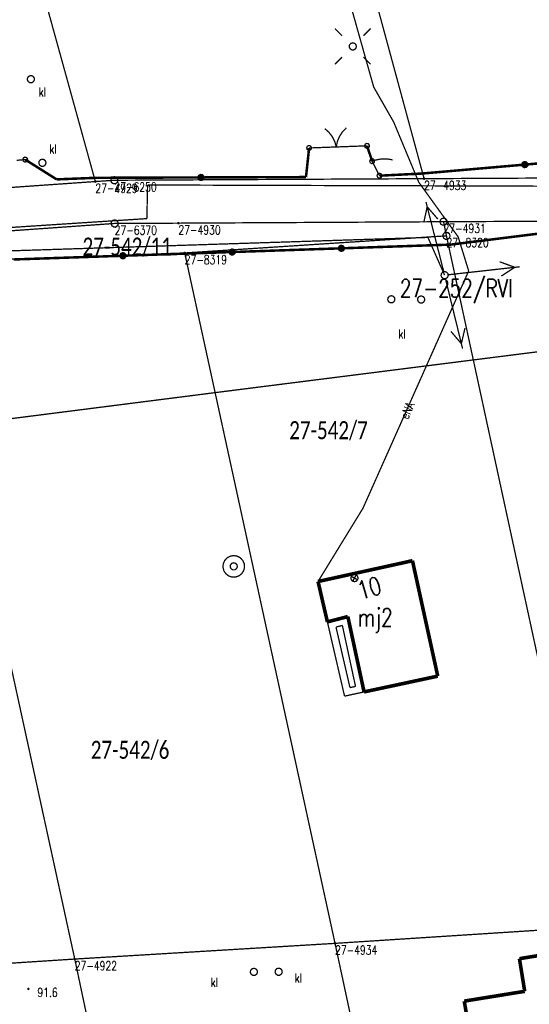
# Model space of a CAD drawing. Header units: metres. Extents: x 7542868 to 7543897, y 5828496 to 5830561.
# Tile 112 of 122: x 7543304 to 7543339, y 5830287 to 5830355. Entities that reach past the tile are written whole.
import ezdxf
from ezdxf.enums import TextEntityAlignment as Align

# ---------------------------------------------------------------- set-up
doc = ezdxf.new("R2010")
doc.units = ezdxf.units.M
doc.header["$MEASUREMENT"] = 0
for name, color, linetype in [('ADRESY_EADTD_T_0', 7, 'Continuous'), ('ADRESY_EAPADR_T_0', 7, 'Continuous'), ('BDOT500_KTOK_L_1', 7, 'Continuous'), ('BDOT500_KTOK_L_3', 7, 'Continuous'), ('BDOT500_KTOK_L_4', 7, 'Continuous'), ('BDOT500_RTPW_T_0', 7, 'Continuous'), ('BUDYNKI_EGBB_E_T_0', 7, 'Continuous'), ('BUDYNKI_EGBB_L_0', 7, 'Continuous'), ('BUDYNKI_EGBE_L_0', 7, 'Continuous'), ('GESUT_SUPE_E_T_3', 7, 'Continuous'), ('GESUT_SUPE_L_3', 7, 'Continuous'), ('GESUT_SUPP_L_6', 7, 'Continuous'), ('GESUT_SUSM_T_0', 7, 'Continuous'), ('GESUT_SUSM_T_3', 7, 'Continuous'), ('GESUT_SUUK_E_T_3', 7, 'Continuous'), ('GESUT_SUUK_T_2', 7, 'Continuous'), ('GESUT_SUUK_T_4', 7, 'Continuous'), ('GESUT_SUUW_T_1', 7, 'Continuous'), ('GLOWNA_BAZA_DZIALKI', 7, 'Continuous'), ('GLOWNA_BAZA_NUMERY_PUNKTOW', 7, 'Continuous'), ('GLOWNA_BAZA_PUNKTY', 7, 'Continuous'), ('SZUMIN_511-1_DROGA_POM_UZUPEL__', 7, 'Continuous')]:
    doc.layers.add(name, color=color, linetype=linetype)
doc.layers.add('Numery_dzialek', color=7, linetype='Continuous', lineweight=13)
doc.styles.add('Legend', font='calibri.ttf')
doc.styles.add('STYL_ARIAL', font='simplex', dxfattribs={"width": 0.75, "oblique": 0.1})

msp = doc.modelspace()

# ---------------------------------------------------------------- linework, layer by layer
at = {"layer": 'ADRESY_EAPADR_T_0', "color": 7, "const_width": 0.09}
for points in [[(7543326.9815, 5830316.8811), (7543327.1224, 5830316.8795), (7543327.24, 5830316.802), (7543327.2971, 5830316.6732), (7543327.2755, 5830316.534), (7543327.182, 5830316.4286), (7543327.0464, 5830316.3904), (7543326.9117, 5830316.4316), (7543326.8207, 5830316.5391), (7543326.8022, 5830316.6788), (7543326.8622, 5830316.8063), (7543326.9815, 5830316.8811)], [(7543327.2673, 5830316.5182), (7543326.8312, 5830316.7627)], [(7543326.927, 5830316.4224), (7543327.1715, 5830316.8584)]]:
    msp.add_lwpolyline(points, dxfattribs=at)
at = {"layer": 'BDOT500_KTOK_L_1', "color": 7, "const_width": 0.09}
for points in [[(7543324.9883, 5830347.8539), (7543325.2764, 5830347.6001), (7543325.5107, 5830347.2958), (7543325.6826, 5830346.9524), (7543325.7856, 5830346.5824)], [(7543325.7856, 5830346.5824), (7543325.8611, 5830346.959), (7543326.0072, 5830347.3141), (7543326.2185, 5830347.6348), (7543326.4872, 5830347.9091)], [(7543323.7662, 5830346.4091), (7543323.7308, 5830346.5198), (7543323.775, 5830346.6274), (7543323.8779, 5830346.6815), (7543323.9915, 5830346.6567), (7543324.0627, 5830346.5647), (7543324.058, 5830346.4485), (7543323.9797, 5830346.3625), (7543323.8645, 5830346.3469), (7543323.7662, 5830346.4091)], [(7543323.9007, 5830346.513), (7543325.2859, 5830346.564)], [(7543325.0361, 5830346.5548), (7543326.5351, 5830346.61)], [(7543326.5351, 5830346.61), (7543327.9203, 5830346.661)], [(7543327.7858, 5830346.5571), (7543327.7504, 5830346.6679), (7543327.7946, 5830346.7754), (7543327.8975, 5830346.8295), (7543328.0111, 5830346.8047), (7543328.0822, 5830346.7127), (7543328.0776, 5830346.5965), (7543327.9993, 5830346.5105), (7543327.8841, 5830346.4949), (7543327.7858, 5830346.5571)], [(7543303.6116, 5830345.6553), (7543304.2033, 5830345.7057)], [(7543304.0688, 5830345.6017), (7543304.0334, 5830345.7125), (7543304.0776, 5830345.8201), (7543304.1805, 5830345.8742), (7543304.2941, 5830345.8494), (7543304.3652, 5830345.7574), (7543304.3606, 5830345.6412), (7543304.2823, 5830345.5552), (7543304.1671, 5830345.5396), (7543304.0688, 5830345.6017)]]:
    msp.add_lwpolyline(points, dxfattribs=at)
at = {"layer": 'BDOT500_KTOK_L_3', "color": 7, "const_width": 0.09}
for points in [[(7543328.1433, 5830345.4894), (7543328.1079, 5830345.6002), (7543328.152, 5830345.7078), (7543328.255, 5830345.7618), (7543328.3686, 5830345.7371), (7543328.4397, 5830345.6451), (7543328.4351, 5830345.5289), (7543328.3568, 5830345.4428), (7543328.2416, 5830345.4273), (7543328.1433, 5830345.4894)], [(7543328.3739, 5830345.6249), (7543328.4699, 5830345.6565)], [(7543328.4699, 5830345.6565), (7543328.5571, 5830345.6836)], [(7543328.5571, 5830345.6836), (7543328.6599, 5830345.7017)], [(7543328.6599, 5830345.7017), (7543328.7504, 5830345.7221)], [(7543328.7504, 5830345.7221), (7543328.8443, 5830345.7357)], [(7543328.8443, 5830345.7357), (7543328.9416, 5830345.7427)], [(7543328.9416, 5830345.7427), (7543329.0355, 5830345.7563)], [(7543329.0355, 5830345.7563), (7543329.1272, 5830345.752)], [(7543329.1272, 5830345.752), (7543329.2279, 5830345.7523)], [(7543329.2279, 5830345.7523), (7543329.3107, 5830345.7435)], [(7543329.3107, 5830345.7435), (7543329.4024, 5830345.7392)], [(7543329.4024, 5830345.7392), (7543329.4886, 5830345.7237)], [(7543329.4886, 5830345.7237), (7543329.5748, 5830345.7082)], [(7543329.5748, 5830345.7082), (7543329.6643, 5830345.686)], [(7543329.6643, 5830345.686), (7543329.6923, 5830345.6749)], [(7543328.2778, 5830345.5934), (7543328.3739, 5830345.6249)], [(7543328.2778, 5830345.5934), (7543328.5313, 5830345.0901)], [(7543328.5313, 5830345.0901), (7543328.7849, 5830344.5867)], [(7543328.6504, 5830344.4828), (7543328.615, 5830344.5936), (7543328.6591, 5830344.7012), (7543328.7621, 5830344.7552), (7543328.8757, 5830344.7304), (7543328.9468, 5830344.6384), (7543328.9422, 5830344.5222), (7543328.8639, 5830344.4362), (7543328.7487, 5830344.4206), (7543328.6504, 5830344.4828)]]:
    msp.add_lwpolyline(points, dxfattribs=at)
at = {"layer": 'BDOT500_KTOK_L_4', "color": 7, "const_width": 0.175}
for points in [[(7543323.9007, 5830346.513), (7543323.6848, 5830344.4912)], [(7543328.2778, 5830345.5934), (7543327.9203, 5830346.661)], [(7543304.2033, 5830345.7057), (7543306.3832, 5830344.3307)], [(7543345.9878, 5830345.9768), (7543338.8661, 5830345.3571)], [(7543338.8661, 5830345.3571), (7543331.7443, 5830344.7374)], [(7543338.7316, 5830345.2531), (7543338.6962, 5830345.3639), (7543338.7403, 5830345.4715), (7543338.8433, 5830345.5255), (7543338.9569, 5830345.5008), (7543339.028, 5830345.4088), (7543339.0233, 5830345.2926), (7543338.9451, 5830345.2066), (7543338.8298, 5830345.191), (7543338.7316, 5830345.2531)], [(7543306.3832, 5830344.3307), (7543309.1129, 5830344.4397)], [(7543316.3988, 5830344.4655), (7543309.1129, 5830344.4397)], [(7543316.2643, 5830344.3615), (7543316.2289, 5830344.4723), (7543316.2731, 5830344.5799), (7543316.376, 5830344.6339), (7543316.4896, 5830344.6091), (7543316.5608, 5830344.5171), (7543316.5561, 5830344.4009), (7543316.4778, 5830344.3149), (7543316.3626, 5830344.2994), (7543316.2643, 5830344.3615)], [(7543323.6848, 5830344.4912), (7543316.3988, 5830344.4655)], [(7543331.7443, 5830344.7374), (7543328.7849, 5830344.5867)], [(7543333.719, 5830339.8004), (7543341.2586, 5830340.743)], [(7543318.4257, 5830339.1808), (7543318.3904, 5830339.2915), (7543318.4345, 5830339.3991), (7543318.5374, 5830339.4532), (7543318.6511, 5830339.4284), (7543318.7222, 5830339.3364), (7543318.7175, 5830339.2202), (7543318.6392, 5830339.1342), (7543318.524, 5830339.1186), (7543318.4257, 5830339.1808)], [(7543318.5602, 5830339.2847), (7543326.1396, 5830339.5426)], [(7543326.0051, 5830339.4386), (7543325.9697, 5830339.5494), (7543326.0139, 5830339.657), (7543326.1168, 5830339.711), (7543326.2304, 5830339.6863), (7543326.3015, 5830339.5942), (7543326.2969, 5830339.478), (7543326.2186, 5830339.392), (7543326.1034, 5830339.3765), (7543326.0051, 5830339.4386)], [(7543326.1396, 5830339.5426), (7543333.719, 5830339.8004)], [(7543303.4015, 5830338.7691), (7543310.9809, 5830339.0269)], [(7543310.8463, 5830338.9229), (7543310.811, 5830339.0337), (7543310.8551, 5830339.1413), (7543310.9581, 5830339.1954), (7543311.0717, 5830339.1706), (7543311.1428, 5830339.0786), (7543311.1381, 5830338.9624), (7543311.0599, 5830338.8764), (7543310.9446, 5830338.8608), (7543310.8463, 5830338.9229)], [(7543310.9809, 5830339.0269), (7543318.5602, 5830339.2847)]]:
    msp.add_lwpolyline(points, dxfattribs=at)
at = {"layer": 'BDOT500_RTPW_T_0', "color": 7, "const_width": 0.075}
msp.add_lwpolyline([(7543304.4695, 5830288.1085), (7543304.4563, 5830288.0767), (7543304.4245, 5830288.0635), (7543304.3926, 5830288.0767), (7543304.3795, 5830288.1085), (7543304.3926, 5830288.1403), (7543304.4245, 5830288.1535), (7543304.4563, 5830288.1403), (7543304.4695, 5830288.1085)], dxfattribs=at)
at = {"layer": 'BUDYNKI_EGBB_L_0', "color": 34, "const_width": 0.25}
for points in [[(7543324.5205, 5830316.4028), (7543330.4324, 5830317.7041)], [(7543330.4324, 5830317.7041), (7543331.0714, 5830317.8486)], [(7543331.0714, 5830317.8486), (7543332.8276, 5830309.8296)], [(7543325.1701, 5830313.5969), (7543324.5205, 5830316.4028)], [(7543326.5878, 5830313.9668), (7543325.1701, 5830313.5969)], [(7543327.7144, 5830308.7339), (7543326.5878, 5830313.9668)], [(7543327.7144, 5830308.7339), (7543332.8276, 5830309.8296)], [(7543338.4951, 5830290.2061), (7543341.9018, 5830290.76)], [(7543338.861, 5830287.9384), (7543338.4951, 5830290.2061)], [(7543334.665, 5830287.259), (7543338.861, 5830287.9384)], [(7543335.1549, 5830284.422), (7543334.665, 5830287.259)]]:
    msp.add_lwpolyline(points, dxfattribs=at)
at = {"layer": 'BUDYNKI_EGBE_L_0', "color": 7, "const_width": 0.09}
for points in [[(7543325.1701, 5830313.5969), (7543326.5878, 5830313.9668)], [(7543326.36, 5830308.44), (7543325.1701, 5830313.5969)], [(7543326.5878, 5830313.9668), (7543327.7144, 5830308.7339)], [(7543325.7666, 5830313.2358), (7543326.2089, 5830313.3512)], [(7543326.7363, 5830309.0333), (7543325.7666, 5830313.2358)], [(7543326.2089, 5830313.3512), (7543327.1205, 5830309.1166)], [(7543327.7144, 5830308.7339), (7543326.36, 5830308.44)], [(7543327.1205, 5830309.1166), (7543326.7363, 5830309.0333)]]:
    msp.add_lwpolyline(points, dxfattribs=at)
at = {"layer": 'GESUT_SUPE_L_3', "color": 1, "const_width": 0.09}
for points in [[(7543324.2183, 5830365.5381), (7543328.3819, 5830350.7449)], [(7543328.3819, 5830350.7449), (7543329.7691, 5830348.3142)], [(7543329.7691, 5830348.3142), (7543331.5084, 5830344.1356)], [(7543331.5084, 5830344.1356), (7543334.2453, 5830340.3341)], [(7543332.0943, 5830342.4256), (7543331.8566, 5830341.3331)], [(7543332.0079, 5830342.7648), (7543333.242, 5830337.9194)], [(7543332.0943, 5830342.4256), (7543332.8256, 5830341.5799)], [(7543296.4177, 5830339.1505), (7543332.1452, 5830340.2995)], [(7543332.1452, 5830340.2995), (7543333.3037, 5830337.6772)], [(7543334.2453, 5830340.3341), (7543334.9719, 5830337.9688)], [(7543333.5521, 5830337.705), (7543338.521, 5830338.2623)], [(7543337.1237, 5830338.6087), (7543338.1732, 5830338.2233)], [(7543337.2351, 5830337.6149), (7543338.1732, 5830338.2233)], [(7543334.9719, 5830337.9688), (7543327.6356, 5830321.4852)], [(7543334.5501, 5830332.5773), (7543333.363, 5830337.4343)], [(7543334.467, 5830332.9173), (7543333.7439, 5830333.77)], [(7543334.467, 5830332.9173), (7543334.7153, 5830334.0074)], [(7543327.6356, 5830321.4852), (7543324.5205, 5830316.4028)]]:
    msp.add_lwpolyline(points, dxfattribs=at)
at = {"layer": 'GESUT_SUPP_L_6', "color": 30, "const_width": 0.09}
for points in [[(7543312.6453, 5830341.6061), (7543312.693, 5830343.9412)], [(7543312.693, 5830343.9412), (7543345.6888, 5830343.842)], [(7543263.3434, 5830338.3918), (7543312.6453, 5830341.6061)]]:
    msp.add_lwpolyline(points, dxfattribs=at)
at = {"layer": 'GESUT_SUSM_T_0', "color": 7, "const_width": 0.09}
for points in [[(7543326.1896, 5830354.3077), (7543325.6946, 5830354.8027)], [(7543327.6745, 5830354.3077), (7543328.1695, 5830354.8027)], [(7543326.1896, 5830352.8227), (7543325.6946, 5830352.3277)], [(7543327.6745, 5830352.8227), (7543328.1695, 5830352.3277)]]:
    msp.add_lwpolyline(points, dxfattribs=at)
at = {"layer": 'GESUT_SUSM_T_3', "color": 7, "const_width": 0.09}
for points in [[(7543326.9321, 5830353.8152), (7543327.0672, 5830353.7755), (7543327.1595, 5830353.669), (7543327.1795, 5830353.5296), (7543327.121, 5830353.4015), (7543327.0025, 5830353.3253), (7543326.8616, 5830353.3253), (7543326.7431, 5830353.4015), (7543326.6846, 5830353.5296), (7543326.7046, 5830353.669), (7543326.7969, 5830353.7755), (7543326.9321, 5830353.8152)], [(7543333.3037, 5830337.9272), (7543333.4389, 5830337.8875), (7543333.5311, 5830337.781), (7543333.5511, 5830337.6416), (7543333.4926, 5830337.5135), (7543333.3741, 5830337.4373), (7543333.2333, 5830337.4373), (7543333.1148, 5830337.5135), (7543333.0562, 5830337.6416), (7543333.0763, 5830337.781), (7543333.1685, 5830337.8875), (7543333.3037, 5830337.9272)]]:
    msp.add_lwpolyline(points, dxfattribs=at)
at = {"layer": 'GESUT_SUUK_T_2', "color": 34, "const_width": 0.09}
for points in [[(7543304.5945, 5830351.5393), (7543304.7296, 5830351.4996), (7543304.8219, 5830351.3931), (7543304.8419, 5830351.2537), (7543304.7834, 5830351.1256), (7543304.6649, 5830351.0494), (7543304.524, 5830351.0494), (7543304.4055, 5830351.1256), (7543304.347, 5830351.2537), (7543304.3671, 5830351.3931), (7543304.4593, 5830351.4996), (7543304.5945, 5830351.5393)], [(7543305.395, 5830345.734), (7543305.5302, 5830345.6943), (7543305.6224, 5830345.5878), (7543305.6425, 5830345.4484), (7543305.584, 5830345.3202), (7543305.4655, 5830345.2441), (7543305.3246, 5830345.2441), (7543305.2061, 5830345.3202), (7543305.1476, 5830345.4484), (7543305.1676, 5830345.5878), (7543305.2599, 5830345.6943), (7543305.395, 5830345.734)], [(7543329.6048, 5830336.2512), (7543329.74, 5830336.2115), (7543329.8322, 5830336.105), (7543329.8522, 5830335.9656), (7543329.7937, 5830335.8374), (7543329.6752, 5830335.7613), (7543329.5344, 5830335.7613), (7543329.4159, 5830335.8374), (7543329.3573, 5830335.9656), (7543329.3774, 5830336.105), (7543329.4696, 5830336.2115), (7543329.6048, 5830336.2512)], [(7543331.6752, 5830336.2356), (7543331.8104, 5830336.1959), (7543331.9026, 5830336.0894), (7543331.9227, 5830335.95), (7543331.8642, 5830335.8219), (7543331.7457, 5830335.7457), (7543331.6048, 5830335.7457), (7543331.4863, 5830335.8219), (7543331.4278, 5830335.95), (7543331.4478, 5830336.0894), (7543331.5401, 5830336.1959), (7543331.6752, 5830336.2356)], [(7543320.0687, 5830289.5377), (7543320.2038, 5830289.498), (7543320.2961, 5830289.3915), (7543320.3161, 5830289.2521), (7543320.2576, 5830289.124), (7543320.1391, 5830289.0478), (7543319.9982, 5830289.0478), (7543319.8797, 5830289.124), (7543319.8212, 5830289.2521), (7543319.8413, 5830289.3915), (7543319.9335, 5830289.498), (7543320.0687, 5830289.5377)], [(7543321.7888, 5830289.5496), (7543321.924, 5830289.51), (7543322.0163, 5830289.4035), (7543322.0363, 5830289.2641), (7543321.9778, 5830289.1359), (7543321.8593, 5830289.0598), (7543321.7184, 5830289.0598), (7543321.5999, 5830289.1359), (7543321.5414, 5830289.2641), (7543321.5614, 5830289.4035), (7543321.6537, 5830289.51), (7543321.7888, 5830289.5496)]]:
    msp.add_lwpolyline(points, dxfattribs=at)
at = {"layer": 'GESUT_SUUK_T_4', "color": 7, "const_width": 0.09}
for points in [[(7543304.5945, 5830351.5393), (7543304.7296, 5830351.4996), (7543304.8219, 5830351.3931), (7543304.8419, 5830351.2537), (7543304.7834, 5830351.1256), (7543304.6649, 5830351.0494), (7543304.524, 5830351.0494), (7543304.4055, 5830351.1256), (7543304.347, 5830351.2537), (7543304.3671, 5830351.3931), (7543304.4593, 5830351.4996), (7543304.5945, 5830351.5393)], [(7543305.395, 5830345.734), (7543305.5302, 5830345.6943), (7543305.6224, 5830345.5878), (7543305.6425, 5830345.4484), (7543305.584, 5830345.3202), (7543305.4655, 5830345.2441), (7543305.3246, 5830345.2441), (7543305.2061, 5830345.3202), (7543305.1476, 5830345.4484), (7543305.1676, 5830345.5878), (7543305.2599, 5830345.6943), (7543305.395, 5830345.734)], [(7543329.6048, 5830336.2512), (7543329.74, 5830336.2115), (7543329.8322, 5830336.105), (7543329.8522, 5830335.9656), (7543329.7937, 5830335.8374), (7543329.6752, 5830335.7613), (7543329.5344, 5830335.7613), (7543329.4159, 5830335.8374), (7543329.3573, 5830335.9656), (7543329.3774, 5830336.105), (7543329.4696, 5830336.2115), (7543329.6048, 5830336.2512)], [(7543331.6752, 5830336.2356), (7543331.8104, 5830336.1959), (7543331.9026, 5830336.0894), (7543331.9227, 5830335.95), (7543331.8642, 5830335.8219), (7543331.7457, 5830335.7457), (7543331.6048, 5830335.7457), (7543331.4863, 5830335.8219), (7543331.4278, 5830335.95), (7543331.4478, 5830336.0894), (7543331.5401, 5830336.1959), (7543331.6752, 5830336.2356)], [(7543320.0687, 5830289.5377), (7543320.2038, 5830289.498), (7543320.2961, 5830289.3915), (7543320.3161, 5830289.2521), (7543320.2576, 5830289.124), (7543320.1391, 5830289.0478), (7543319.9982, 5830289.0478), (7543319.8797, 5830289.124), (7543319.8212, 5830289.2521), (7543319.8413, 5830289.3915), (7543319.9335, 5830289.498), (7543320.0687, 5830289.5377)], [(7543321.7888, 5830289.5496), (7543321.924, 5830289.51), (7543322.0163, 5830289.4035), (7543322.0363, 5830289.2641), (7543321.9778, 5830289.1359), (7543321.8593, 5830289.0598), (7543321.7184, 5830289.0598), (7543321.5999, 5830289.1359), (7543321.5414, 5830289.2641), (7543321.5614, 5830289.4035), (7543321.6537, 5830289.51), (7543321.7888, 5830289.5496)]]:
    msp.add_lwpolyline(points, dxfattribs=at)
at = {"layer": 'GESUT_SUUW_T_1', "color": 7, "const_width": 0.09}
for points in [[(7543318.6723, 5830318.2022), (7543318.9158, 5830318.1616), (7543319.133, 5830318.0441), (7543319.3002, 5830317.8624), (7543319.3993, 5830317.6363), (7543319.4197, 5830317.3903), (7543319.3591, 5830317.1509), (7543319.2241, 5830316.9442), (7543319.0293, 5830316.7926), (7543318.7957, 5830316.7124), (7543318.5488, 5830316.7124), (7543318.3153, 5830316.7926), (7543318.1205, 5830316.9442), (7543317.9855, 5830317.1509), (7543317.9249, 5830317.3903), (7543317.9452, 5830317.6363), (7543318.0444, 5830317.8624), (7543318.2116, 5830318.0441), (7543318.4288, 5830318.1616), (7543318.6723, 5830318.2022)], [(7543318.6723, 5830317.7022), (7543318.8075, 5830317.6625), (7543318.8997, 5830317.5561), (7543318.9198, 5830317.4166), (7543318.8612, 5830317.2885), (7543318.7427, 5830317.2123), (7543318.6019, 5830317.2123), (7543318.4834, 5830317.2885), (7543318.4248, 5830317.4166), (7543318.4449, 5830317.5561), (7543318.5371, 5830317.6625), (7543318.6723, 5830317.7022)]]:
    msp.add_lwpolyline(points, dxfattribs=at)
at = {"layer": 'GLOWNA_BAZA_DZIALKI', "color": 92, "lineweight": 20, "const_width": 0.09}
for points in [[(7543319.8, 5830388.94), (7543331.88, 5830344.38)], [(7543297.22, 5830387.08), (7543309.07, 5830344.18)], [(7543310.39, 5830344.27), (7543331.88, 5830344.38)], [(7543331.88, 5830344.38), (7543345.43, 5830344.45)], [(7543285.81, 5830342.55), (7543309.07, 5830344.18)], [(7543309.07, 5830344.18), (7543310.39, 5830344.27)], [(7543310.41, 5830341.27), (7543296.73, 5830340.3)], [(7543314.83, 5830341.29), (7543310.41, 5830341.27)], [(7543333.23, 5830341.39), (7543314.83, 5830341.29)], [(7543345.71, 5830341.45), (7543333.23, 5830341.39)], [(7543333.43, 5830340.41), (7543333.23, 5830341.39)], [(7543333.43, 5830340.41), (7543315.27, 5830339.22)], [(7543343.81, 5830292.44), (7543333.43, 5830340.41)], [(7543315.27, 5830339.22), (7543297.11, 5830338.57)], [(7543325.7, 5830291.27), (7543315.27, 5830339.22)], [(7543307.64, 5830290.18), (7543297.11, 5830338.57)], [(7543325.7, 5830291.27), (7543343.81, 5830292.44)], [(7543307.64, 5830290.18), (7543325.7, 5830291.27)], [(7543336.59, 5830240.48), (7543325.7, 5830291.27)], [(7543289.41, 5830289), (7543307.64, 5830290.18)], [(7543318.68, 5830238.04), (7543307.64, 5830290.18)]]:
    msp.add_lwpolyline(points, dxfattribs=at)
at = {"layer": 'GLOWNA_BAZA_PUNKTY', "color": 7, "const_width": 0.09}
for points in [[(7543310.39, 5830344.52), (7543310.5252, 5830344.4803), (7543310.6174, 5830344.3739), (7543310.6375, 5830344.2344), (7543310.5789, 5830344.1063), (7543310.4604, 5830344.0301), (7543310.3196, 5830344.0301), (7543310.2011, 5830344.1063), (7543310.1425, 5830344.2344), (7543310.1626, 5830344.3739), (7543310.2548, 5830344.4803), (7543310.39, 5830344.52)], [(7543331.88, 5830344.425), (7543331.9118, 5830344.4118), (7543331.925, 5830344.38), (7543331.9118, 5830344.3482), (7543331.88, 5830344.335), (7543331.8482, 5830344.3482), (7543331.835, 5830344.38), (7543331.8482, 5830344.4118), (7543331.88, 5830344.425)], [(7543309.07, 5830344.225), (7543309.1018, 5830344.2118), (7543309.115, 5830344.18), (7543309.1018, 5830344.1482), (7543309.07, 5830344.135), (7543309.0382, 5830344.1482), (7543309.025, 5830344.18), (7543309.0382, 5830344.2118), (7543309.07, 5830344.225)], [(7543333.23, 5830341.64), (7543333.3652, 5830341.6003), (7543333.4574, 5830341.4939), (7543333.4775, 5830341.3544), (7543333.4189, 5830341.2263), (7543333.3004, 5830341.1501), (7543333.1596, 5830341.1501), (7543333.0411, 5830341.2263), (7543332.9825, 5830341.3544), (7543333.0026, 5830341.4939), (7543333.0948, 5830341.6003), (7543333.23, 5830341.64)], [(7543310.41, 5830341.52), (7543310.5452, 5830341.4803), (7543310.6374, 5830341.3739), (7543310.6575, 5830341.2344), (7543310.5989, 5830341.1063), (7543310.4804, 5830341.0301), (7543310.3396, 5830341.0301), (7543310.2211, 5830341.1063), (7543310.1625, 5830341.2344), (7543310.1826, 5830341.3739), (7543310.2748, 5830341.4803), (7543310.41, 5830341.52)], [(7543314.83, 5830341.335), (7543314.8618, 5830341.3218), (7543314.875, 5830341.29), (7543314.8618, 5830341.2582), (7543314.83, 5830341.245), (7543314.7982, 5830341.2582), (7543314.785, 5830341.29), (7543314.7982, 5830341.3218), (7543314.83, 5830341.335)], [(7543333.43, 5830340.66), (7543333.5652, 5830340.6203), (7543333.6574, 5830340.5139), (7543333.6775, 5830340.3744), (7543333.6189, 5830340.2463), (7543333.5004, 5830340.1701), (7543333.3596, 5830340.1701), (7543333.2411, 5830340.2463), (7543333.1825, 5830340.3744), (7543333.2026, 5830340.5139), (7543333.2948, 5830340.6203), (7543333.43, 5830340.66)], [(7543315.27, 5830339.265), (7543315.3018, 5830339.2518), (7543315.315, 5830339.22), (7543315.3018, 5830339.1882), (7543315.27, 5830339.175), (7543315.2382, 5830339.1882), (7543315.225, 5830339.22), (7543315.2382, 5830339.2518), (7543315.27, 5830339.265)], [(7543325.7, 5830291.315), (7543325.7318, 5830291.3018), (7543325.745, 5830291.27), (7543325.7318, 5830291.2382), (7543325.7, 5830291.225), (7543325.6682, 5830291.2382), (7543325.655, 5830291.27), (7543325.6682, 5830291.3018), (7543325.7, 5830291.315)], [(7543307.64, 5830290.225), (7543307.6718, 5830290.2118), (7543307.685, 5830290.18), (7543307.6718, 5830290.1482), (7543307.64, 5830290.135), (7543307.6082, 5830290.1482), (7543307.595, 5830290.18), (7543307.6082, 5830290.2118), (7543307.64, 5830290.225)]]:
    msp.add_lwpolyline(points, dxfattribs=at)
at = {"layer": 'SZUMIN_511-1_DROGA_POM_UZUPEL__', "color": 3, "const_width": 0.09}
for points in [[(7543331.88, 5830344.38), (7543310.39, 5830344.27)], [(7543345.43, 5830344.45), (7543331.88, 5830344.38)], [(7543309.07, 5830344.18), (7543285.81, 5830342.55)], [(7543310.39, 5830344.27), (7543309.07, 5830344.18)], [(7543333.23, 5830341.39), (7543345.71, 5830341.45)], [(7543333.43, 5830340.41), (7543333.23, 5830341.39)], [(7543315.27, 5830339.22), (7543333.43, 5830340.41)], [(7543297.11, 5830338.57), (7543315.27, 5830339.22)], [(7543348.88, 5830333.51), (7543335.29, 5830331.79)], [(7543335.29, 5830331.79), (7543317.38, 5830329.52)], [(7543317.38, 5830329.52), (7543281.43, 5830324.93)]]:
    msp.add_lwpolyline(points, dxfattribs=at)
at = {"layer": 'SZUMIN_511-1_DROGA_POM_UZUPEL__', "color": 7, "const_width": 0.09}
for points in [[(7543331.88, 5830344.38), (7543310.39, 5830344.27)], [(7543345.43, 5830344.45), (7543331.88, 5830344.38)], [(7543309.07, 5830344.18), (7543285.81, 5830342.55)], [(7543310.39, 5830344.27), (7543309.07, 5830344.18)], [(7543345.71, 5830341.45), (7543333.23, 5830341.39)], [(7543333.23, 5830341.39), (7543333.43, 5830340.41)], [(7543333.43, 5830340.41), (7543315.27, 5830339.22)], [(7543315.27, 5830339.22), (7543297.11, 5830338.57)], [(7543335.29, 5830331.79), (7543348.88, 5830333.51)], [(7543317.38, 5830329.52), (7543335.29, 5830331.79)], [(7543281.43, 5830324.93), (7543317.38, 5830329.52)]]:
    msp.add_lwpolyline(points, dxfattribs=at)

# ---------------------------------------------------------------- texts
at = {"layer": 'ADRESY_EADTD_T_0', "color": 214, "style": 'STYL_ARIAL', "width": 0.75}
msp.add_text('10', height=1.25, rotation=15.7191, dxfattribs=at).set_placement((7543327.1339, 5830316.3396), align=Align.TOP_LEFT)
at = {"layer": 'BDOT500_RTPW_T_0', "color": 7, "style": 'STYL_ARIAL', "width": 0.75}
msp.add_text('91.6', height=0.625, dxfattribs=at).set_placement((7543305.0482, 5830288.1731), align=Align.TOP_LEFT)
at = {"layer": 'BUDYNKI_EGBB_E_T_0', "color": 7, "style": 'STYL_ARIAL', "width": 0.75}
msp.add_text('mj2', height=1.25, dxfattribs=at).set_placement((7543328.4929, 5830313.9077), align=Align.MIDDLE_CENTER)
at = {"layer": 'GESUT_SUPE_E_T_3', "color": 1, "style": 'STYL_ARIAL', "width": 0.75}
msp.add_text('eNA', height=0.625, rotation=66.0076, dxfattribs=at).set_placement((7543330.7157, 5830328.2776), align=Align.MIDDLE_CENTER)
at = {"layer": 'GESUT_SUUK_E_T_3', "color": 7, "style": 'STYL_ARIAL', "width": 0.75}
for p in [(7543305.1407, 5830349.8913), (7543305.8881, 5830345.9353), (7543330.1024, 5830333.0988), (7543317.0718, 5830288.0683), (7543322.9055, 5830288.36)]:
    msp.add_text('kl', height=0.625, dxfattribs=at).set_placement(p, align=Align.BOTTOM_LEFT)
at = {"layer": 'GLOWNA_BAZA_NUMERY_PUNKTOW', "color": 7, "style": 'STYL_ARIAL', "width": 0.75}
for s, p in [('27-4929', (7543309.07, 5830344.0237)), ('27-6250', (7543310.39, 5830344.1137)), ('27-4933', (7543331.88, 5830344.2237)), ('27-6370', (7543310.41, 5830341.1137)), ('27-4930', (7543314.83, 5830341.1338)), ('27-4931', (7543333.23, 5830341.2337)), ('27-8320', (7543333.43, 5830340.2538)), ('27-8319', (7543315.27, 5830339.0637)), ('27-4934', (7543325.7, 5830291.1137)), ('27-4922', (7543307.64, 5830290.0237))]:
    msp.add_text(s, height=0.625, dxfattribs=at).set_placement(p, align=Align.TOP_LEFT)
at = {"layer": 'Numery_dzialek', "color": 92, "linetype": 'Continuous', "style": 'Legend', "width": 0.75}
for s, p in [('27-542/11', (7543308.18, 5830340.2875)), ('27-542/7', (7543322.52, 5830327.5375)), ('27-542/6', (7543308.75, 5830305.3375))]:
    msp.add_text(s, height=1.25, dxfattribs=at).set_placement(p, align=Align.TOP_LEFT)
at = {"layer": 'SZUMIN_511-1_DROGA_POM_UZUPEL__', "color": 3, "style": 'STYL_ARIAL', "width": 0.75}
msp.add_text('27-252/RVI', height=1.25, dxfattribs=at).set_placement((7543330.2, 5830337.3975), align=Align.TOP_LEFT)
at = {"layer": 'SZUMIN_511-1_DROGA_POM_UZUPEL__', "color": 7, "style": 'STYL_ARIAL', "width": 0.75}
msp.add_text('27-252/R', height=1.25, dxfattribs=at).set_placement((7543330.2, 5830337.3975), align=Align.TOP_LEFT)

doc.saveas('drawing.dxf')
